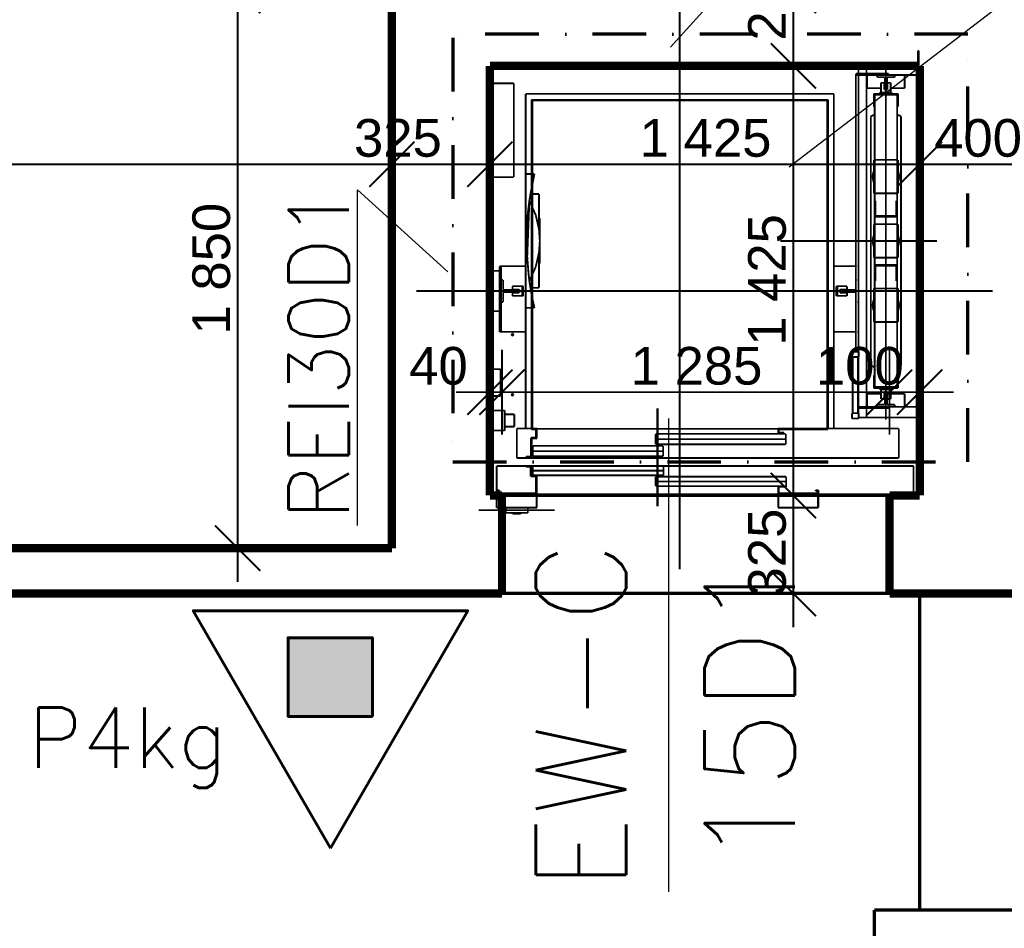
# Model space of a CAD drawing. Extents: x -289843 to 60066, y -44128 to 109843.
# Tile 27 of 61: x -57107 to -53842, y 26387 to 29401. Entities that reach past the tile are written whole.
import ezdxf

# ---------------------------------------------------------------- set-up
doc = ezdxf.new("R2010")
doc.units = 0
doc.header["$MEASUREMENT"] = 0
for name, pattern in [('ACAD_ISO02W100', [7.5, 6, -1.5]), ('ACAD_ISO10W100', [270000, 180000, -45000, 0, -45000]), ('DASHDOT', [355.6, 177.8, -88.9, 0, -88.9]), ('DĚLICÍ', [317.5, 127, -63.5, 0, -63.5, 0, -63.5])]:
    doc.linetypes.add(name, pattern=pattern)
for name, color, linetype in [('3', 7, 'Continuous'), ('6', 7, 'Continuous'), ('7', 7, 'Continuous'), ('8', 7, 'Continuous'), ('KÓTY', 7, 'Continuous'), ('múry', 7, 'Continuous'), ('PRIEVLAKY', 7, 'Continuous')]:
    doc.layers.add(name, color=color, linetype=linetype)
doc.layers.add('odvod PÚ', color=1, linetype='DASHDOT', lineweight=70)
doc.layers.add('PO VECI', color=1, linetype='Continuous', lineweight=60)
doc.styles.add('GENERATED_STYLE_1', font='arial.ttf')
doc.styles.get("Standard").update_dxf_attribs({"font": 'txt', "bigfont": 'BIGFONT.SHX'})
doc.dimstyles.new('Dimstyle_D87F', dxfattribs={"dimtxt": 125, "dimasz": 142.5, "dimexe": 0.18, "dimexo": 0.3, "dimgap": 0.09, "dimtad": 1, "dimdec": 0, "dimzin": 0, "dimdsep": 46, "dimtxsty": 'GENERATED_STYLE_1', "dimblk": 'ARROWHEAD_6', "dimblk1": 'ARROWHEAD_6', "dimblk2": 'ARROWHEAD_6', "dimcen": 0.09, "dimclrd": 124, "dimclre": 124, "dimclrt": 124, "dimadec": 0, "dimazin": 0, "dimtfac": 1, "dimtdec": 4, "dimtmove": 0, "dimatfit": 0, "dimfxl": 0, "dimtolj": 1, "dimtzin": 0, "dimarcsym": 0})
doc.dimstyles.new('Dimstyle_DE32', dxfattribs={"dimtxt": 125, "dimasz": 142.5, "dimexe": 0.18, "dimexo": 0.3, "dimgap": 0.09, "dimtad": 1, "dimdec": 0, "dimzin": 0, "dimdsep": 46, "dimtxsty": 'GENERATED_STYLE_1', "dimblk": 'ARROWHEAD_6', "dimblk1": 'ARROWHEAD_6', "dimblk2": 'ARROWHEAD_6', "dimcen": 0.09, "dimse1": 1, "dimse2": 1, "dimclrd": 124, "dimclre": 124, "dimclrt": 124, "dimadec": 0, "dimazin": 0, "dimtfac": 1, "dimtdec": 4, "dimtmove": 0, "dimatfit": 0, "dimfxl": 0, "dimtolj": 1, "dimtzin": 0, "dimarcsym": 0})

# ---------------------------------------------------------------- blocks, each defined once
blk = doc.blocks.new('*D712')
at = {"layer": 'KÓTY', "color": 124, "linetype": 'Continuous', "transparency": 16777216, "const_width": 6.17}
for points in [[(-55548, 28024.9), (-55548, 28306.1)], [(-55508, 28024.9), (-55508, 28306.1)], [(-55623, 28090.5), (-55473, 28240.5)], [(-55433, 28240.5), (-55583, 28090.5)], [(-55660.5, 28165.5), (-55548, 28165.5)], [(-55548, 28165.5), (-55508, 28165.5)]]:
    blk.add_lwpolyline(points, dxfattribs=at)
at = {"layer": 'KÓTY', "color": 124, "transparency": 16777216, "style": 'GENERATED_STYLE_1', "oblique": 0}
blk.add_text('40', height=125, dxfattribs=at).set_placement((-55815.8, 28190.5))
blk = doc.blocks.new('ARROWHEAD_6')
at = {"color": 0, "linetype": 'Continuous'}
for p, q in [((-0.5, -0.5), (0.5, 0.5)), ((0, 0), (-1, 0))]:
    blk.add_line(p, q, dxfattribs=at)
blk = doc.blocks.new('*D713')
at = {"layer": 'KÓTY', "color": 124, "linetype": 'Continuous', "transparency": 16777216, "const_width": 6.17}
for points in [[(-55508, 28024.9), (-55508, 28306.1)], [(-54223, 28024.9), (-54223, 28306.1)], [(-55623, 28090.5), (-55473, 28240.5)], [(-55433, 28240.5), (-55583, 28090.5)], [(-54298, 28090.5), (-54148, 28240.5)], [(-55508, 28165.5), (-54223, 28165.5)]]:
    blk.add_lwpolyline(points, dxfattribs=at)
at = {"layer": 'KÓTY', "color": 124, "transparency": 16777216, "style": 'GENERATED_STYLE_1', "oblique": 0}
for s, p in [('1\xa0285', (-55081.5, 28190.5)), ('100', (-54467.3, 28190.5))]:
    blk.add_text(s, height=125, dxfattribs=at).set_placement(p)
blk = doc.blocks.new('*D714')
at = {"layer": 'KÓTY', "color": 124, "linetype": 'Continuous', "transparency": 16777216, "const_width": 6.17}
for points in [[(-54223, 28024.9), (-54223, 28306.1)], [(-54123, 28024.9), (-54123, 28306.1)], [(-54298, 28090.5), (-54148, 28240.5)], [(-54048, 28240.5), (-54198, 28090.5)], [(-54223, 28165.5), (-54123, 28165.5)], [(-54123, 28165.5), (-54010.5, 28165.5)]]:
    blk.add_lwpolyline(points, dxfattribs=at)
blk = doc.blocks.new('*D716')
at = {"layer": 'KÓTY', "color": 124, "linetype": 'Continuous', "transparency": 16777216, "const_width": 6.17}
for points in [[(-54617, 27897.8), (-54467, 27747.8)], [(-54542, 27497.8), (-54542, 27822.8)], [(-54617, 27572.8), (-54467, 27422.8)], [(-54542, 27385.3), (-54542, 27497.8)]]:
    blk.add_lwpolyline(points, dxfattribs=at)
at = {"layer": 'KÓTY', "color": 124, "transparency": 16777216, "style": 'GENERATED_STYLE_1', "oblique": 0}
blk.add_text('325', height=125, rotation=90, dxfattribs=at).set_placement((-54567, 27487.7))
blk = doc.blocks.new('*D717')
at = {"layer": 'KÓTY', "color": 124, "linetype": 'Continuous', "transparency": 16777216, "const_width": 6.17}
for points in [[(-54617, 29322.8), (-54467, 29172.8)], [(-54542, 27822.8), (-54542, 29247.8)], [(-54617, 27897.8), (-54467, 27747.8)]]:
    blk.add_lwpolyline(points, dxfattribs=at)
at = {"layer": 'KÓTY', "color": 124, "transparency": 16777216, "style": 'GENERATED_STYLE_1', "oblique": 0}
blk.add_text('1\xa0425', height=125, rotation=90, dxfattribs=at).set_placement((-54567, 28319.2))
blk = doc.blocks.new('*D718')
at = {"layer": 'KÓTY', "color": 124, "linetype": 'Continuous', "transparency": 16777216, "const_width": 6.17}
for points in [[(-54542, 29497.8), (-54542, 29610.3)], [(-54467, 29422.8), (-54617, 29572.8)], [(-54542, 29247.8), (-54542, 29497.8)], [(-54617, 29322.8), (-54467, 29172.8)]]:
    blk.add_lwpolyline(points, dxfattribs=at)
at = {"layer": 'KÓTY', "color": 124, "transparency": 16777216, "style": 'GENERATED_STYLE_1', "oblique": 0}
blk.add_text('250', height=125, rotation=90, dxfattribs=at).set_placement((-54567, 29331.8))
blk = doc.blocks.new('*D725')
at = {"layer": 'KÓTY', "color": 124, "linetype": 'Continuous', "transparency": 16777216, "const_width": 6.17}
for points in [[(-59018, 28996.5), (-59168, 28846.5)], [(-55798, 28996.5), (-55948, 28846.5)], [(-59093, 28921.5), (-55873, 28921.5)]]:
    blk.add_lwpolyline(points, dxfattribs=at)
at = {"layer": 'KÓTY', "color": 124, "transparency": 16777216, "style": 'GENERATED_STYLE_1', "oblique": 0}
for s, p in [('3\xa0220', (-57702.8, 28946.5)), ('325', (-55998.8, 28946.5))]:
    blk.add_text(s, height=125, dxfattribs=at).set_placement(p)
blk = doc.blocks.new('*D726')
at = {"layer": 'KÓTY', "color": 124, "linetype": 'Continuous', "transparency": 16777216, "const_width": 6.17}
for points in [[(-55798, 28996.5), (-55948, 28846.5)], [(-55473, 28996.5), (-55623, 28846.5)], [(-55873, 28921.5), (-55548, 28921.5)]]:
    blk.add_lwpolyline(points, dxfattribs=at)
blk = doc.blocks.new('*D727')
at = {"layer": 'KÓTY', "color": 124, "linetype": 'Continuous', "transparency": 16777216, "const_width": 6.17}
for points in [[(-55473, 28996.5), (-55623, 28846.5)], [(-54048, 28996.5), (-54198, 28846.5)], [(-55548, 28921.5), (-54123, 28921.5)]]:
    blk.add_lwpolyline(points, dxfattribs=at)
at = {"layer": 'KÓTY', "color": 124, "transparency": 16777216, "style": 'GENERATED_STYLE_1', "oblique": 0}
blk.add_text('1\xa0425', height=125, dxfattribs=at).set_placement((-55051.5, 28946.5))
blk = doc.blocks.new('*D728')
at = {"layer": 'KÓTY', "color": 124, "linetype": 'Continuous', "transparency": 16777216, "const_width": 6.17}
for points in [[(-54048, 28996.5), (-54198, 28846.5)], [(-53798, 28846.5), (-53648, 28996.5)], [(-54123, 28921.5), (-53723, 28921.5)], [(-53723, 28921.5), (-53610.5, 28921.5)]]:
    blk.add_lwpolyline(points, dxfattribs=at)
at = {"layer": 'KÓTY', "color": 124, "transparency": 16777216, "style": 'GENERATED_STYLE_1', "oblique": 0}
blk.add_text('400', height=125, dxfattribs=at).set_placement((-54075.2, 28946.5))
blk = doc.blocks.new('*D730')
at = {"layer": 'KÓTY', "color": 124, "linetype": 'Continuous', "transparency": 16777216, "const_width": 6.17}
for points in [[(-56459.7, 29572.8), (-56309.7, 29422.8)], [(-56084.7, 29497.8), (-56525.3, 29497.8)], [(-56384.7, 27647.8), (-56384.7, 29497.8)], [(-56459.7, 27722.8), (-56309.7, 27572.8)], [(-56084.7, 27647.8), (-56525.3, 27647.8)], [(-56384.7, 27535.3), (-56384.7, 27647.8)]]:
    blk.add_lwpolyline(points, dxfattribs=at)
at = {"layer": 'KÓTY', "color": 124, "transparency": 16777216, "style": 'GENERATED_STYLE_1', "oblique": 0}
blk.add_text('1\xa0850', height=125, rotation=90, dxfattribs=at).set_placement((-56409.7, 28356.7))
blk = doc.blocks.new('*D731')
at = {"layer": 'KÓTY', "color": 124, "linetype": 'Continuous', "transparency": 16777216, "const_width": 6.17}
for points in [[(-56384.7, 31047.8), (-56384.7, 31160.3)], [(-56309.7, 30972.8), (-56459.7, 31122.8)], [(-56084.7, 31047.8), (-56525.3, 31047.8)], [(-56384.7, 29497.8), (-56384.7, 31047.8)], [(-56459.7, 29572.8), (-56309.7, 29422.8)], [(-56084.7, 29497.8), (-56525.3, 29497.8)]]:
    blk.add_lwpolyline(points, dxfattribs=at)
at = {"layer": 'KÓTY', "color": 124, "transparency": 16777216, "style": 'GENERATED_STYLE_1', "oblique": 0}
blk.add_text('1\xa0550', height=125, rotation=90, dxfattribs=at).set_placement((-56409.7, 30056.7))
blk = doc.blocks.new('DIM_2213', base_point=(-55508, 28165.5))
at = {"layer": 'KÓTY', "color": 124, "linetype": 'Continuous'}
for p1, p2, picture, middle in [((-55548, 27822.8), (-55508, 27822.8), '*D712', (-55767.6, 28253)), ((-55508, 27822.8), (-54223, 27822.8), '*D713', (-55033.3, 28253)), ((-54223, 27822.8), (-54123, 27822.8), '*D714', (-54419.1, 28253))]:
    dim = blk.add_aligned_dim(p1=p1, p2=p2, distance=342.7, dimstyle='Dimstyle_D87F', dxfattribs=at)
    dim.commit()
    dim.dimension.update_dxf_attribs({"geometry": picture, "text_midpoint": middle})
blk = doc.blocks.new('DIM_2214', base_point=(-54542, 27822.8))
at = {"layer": 'KÓTY', "color": 124, "linetype": 'Continuous'}
for p1, p2, distance, picture, middle in [((-54798, 29247.8), (-54798, 29497.8), -255.9, '*D718', (-54629.5, 29380)), ((-55690.5, 27497.8), (-55690.5, 27822.8), -1148.4, '*D716', (-54629.5, 27535.9))]:
    dim = blk.add_aligned_dim(p1=p1, p2=p2, distance=distance, dimstyle='Dimstyle_DE32', dxfattribs=at)
    dim.commit()
    dim.dimension.update_dxf_attribs({"geometry": picture, "text_midpoint": middle, "text_rotation": 90})
dim = blk.add_linear_dim(base=(-54542, 27822.8), p1=(-55690.5, 27822.8), p2=(-54798, 29247.8), angle=90, dimstyle='Dimstyle_DE32', dxfattribs=at)
dim.commit()
dim.dimension.update_dxf_attribs({"geometry": '*D717', "text_midpoint": (-54629.5, 28367.4), "text_rotation": 90})
blk = doc.blocks.new('DIM_2215', base_point=(-64473, 28921.5))
at = {"layer": 'KÓTY', "color": 124, "linetype": 'Continuous'}
for p1, p2, picture, middle in [((-55548, 28497.8), (-54123, 32972.8), '*D727', (-55003.3, 29009)), ((-59093, 27497.8), (-55873, 28497.8), '*D725', (-57654.5, 29009))]:
    dim = blk.add_linear_dim(base=(-64473, 28921.5), p1=p1, p2=p2, dimstyle='Dimstyle_DE32', dxfattribs=at)
    dim.commit()
    dim.dimension.update_dxf_attribs({"geometry": picture, "text_midpoint": middle})
for p1, p2, distance, picture, middle in [((-54123, 32972.8), (-53723, 32972.8), -4051.3, '*D728', (-54027, 29009)), ((-55873, 28497.8), (-55548, 28497.8), 423.7, '*D726', (-55950.6, 29009))]:
    dim = blk.add_aligned_dim(p1=p1, p2=p2, distance=distance, dimstyle='Dimstyle_DE32', dxfattribs=at)
    dim.commit()
    dim.dimension.update_dxf_attribs({"geometry": picture, "text_midpoint": middle})
blk = doc.blocks.new('DIM_2216', base_point=(-56384.7, 29497.8))
at = {"layer": 'KÓTY', "color": 124, "linetype": 'Continuous'}
dim = blk.add_linear_dim(base=(-56384.7, 29497.8), p1=(-55873, 29497.8), p2=(-54123, 31047.8), angle=90, dimstyle='Dimstyle_D87F', dxfattribs=at)
dim.commit()
dim.dimension.update_dxf_attribs({"geometry": '*D731', "text_midpoint": (-56472.2, 30104.9), "text_rotation": 90})
dim = blk.add_aligned_dim(p1=(-55873, 27647.8), p2=(-55873, 29497.8), distance=511.7, dimstyle='Dimstyle_D87F', dxfattribs=at)
dim.commit()
dim.dimension.update_dxf_attribs({"geometry": '*D730', "text_midpoint": (-56472.2, 28404.9), "text_rotation": 90})

msp = doc.modelspace()

# ---------------------------------------------------------------- hatches: boundary and pattern name
at = {"layer": 'PO VECI', "ltscale": 30}
msp.add_hatch(color=256, dxfattribs=at).paths.add_polyline_path([(-56217.4, 27348.3), (-56217.4, 27087.3), (-55938, 27087.3), (-55938, 27348.3)])

# ---------------------------------------------------------------- linework, layer by layer
at = {"layer": '3', "color": 7, "linetype": 'ACAD_ISO02W100', "const_width": 6}
for points in [[(-54275.1, 28936.1), (-54272.4, 28936.1)], [(-54275.1, 28825), (-54275.1, 28936.1)], [(-54272.4, 28936.1), (-54197.8, 28936.1)], [(-54272.4, 28825), (-54272.4, 28936.1)], [(-54272.4, 28936.1), (-54272.4, 28825)], [(-54197.8, 28936.1), (-54195.1, 28936.1)], [(-54197.8, 28825), (-54197.8, 28936.1)], [(-54197.8, 28936.1), (-54197.8, 28825)], [(-54195.1, 28936.1), (-54195.1, 28825)], [(-54279.5, 28880.6), (-54276.1, 28897.6)], [(-54276.1, 28897.6), (-54275.1, 28899.2)], [(-54195.1, 28899.2), (-54194, 28897.6)], [(-54194, 28897.6), (-54190.6, 28880.6)], [(-54276.1, 28863.6), (-54279.5, 28880.6)], [(-54275.1, 28862), (-54276.1, 28863.6)], [(-54194, 28863.6), (-54195.1, 28862)], [(-54190.6, 28880.6), (-54194, 28863.6)], [(-54272.4, 28825), (-54275.1, 28825)], [(-54197.8, 28825), (-54272.4, 28825)], [(-54195.1, 28825), (-54197.8, 28825)], [(-54275.1, 28722.8), (-54272.4, 28722.8)], [(-54275.1, 28611.7), (-54275.1, 28722.8)], [(-54272.4, 28722.8), (-54197.8, 28722.8)], [(-54272.4, 28611.7), (-54272.4, 28722.8)], [(-54272.4, 28722.8), (-54272.4, 28611.7)], [(-54197.8, 28722.8), (-54195.1, 28722.8)], [(-54197.8, 28611.7), (-54197.8, 28722.8)], [(-54197.8, 28722.8), (-54197.8, 28611.7)], [(-54195.1, 28722.8), (-54195.1, 28611.7)], [(-54279.5, 28667.2), (-54276.1, 28684.2)], [(-54276.1, 28650.2), (-54279.5, 28667.2)], [(-54276.1, 28684.2), (-54275.1, 28685.8)], [(-54195.1, 28685.8), (-54194, 28684.2)], [(-54194, 28684.2), (-54190.6, 28667.2)], [(-54190.6, 28667.2), (-54194, 28650.2)], [(-54275.1, 28648.6), (-54276.1, 28650.2)], [(-54194, 28650.2), (-54195.1, 28648.6)], [(-54272.4, 28611.7), (-54275.1, 28611.7)], [(-54197.8, 28611.7), (-54272.4, 28611.7)], [(-54195.1, 28611.7), (-54197.8, 28611.7)], [(-54275.1, 28509.5), (-54272.4, 28509.5)], [(-54275.1, 28398.3), (-54275.1, 28509.5)], [(-54272.4, 28509.5), (-54197.8, 28509.5)], [(-54272.4, 28398.3), (-54272.4, 28509.5)], [(-54272.4, 28509.5), (-54272.4, 28398.3)], [(-54197.8, 28509.5), (-54195.1, 28509.5)], [(-54197.8, 28398.3), (-54197.8, 28509.5)], [(-54197.8, 28509.5), (-54197.8, 28398.3)], [(-54195.1, 28509.5), (-54195.1, 28398.3)], [(-54279.5, 28453.9), (-54276.1, 28470.9)], [(-54276.1, 28470.9), (-54275.1, 28472.5)], [(-54195.1, 28472.5), (-54194, 28470.9)], [(-54194, 28470.9), (-54190.6, 28453.9)], [(-54276.1, 28436.9), (-54279.5, 28453.9)], [(-54275.1, 28435.3), (-54276.1, 28436.9)], [(-54194, 28436.9), (-54195.1, 28435.3)], [(-54190.6, 28453.9), (-54194, 28436.9)], [(-54272.4, 28398.3), (-54275.1, 28398.3)], [(-54197.8, 28398.3), (-54272.4, 28398.3)], [(-54195.1, 28398.3), (-54197.8, 28398.3)]]:
    msp.add_lwpolyline(points, dxfattribs=at)
at = {"layer": '6', "color": 7, "linetype": 'Continuous', "const_width": 6}
for points in [[(-54128.4, 29195.7), (-54128.4, 29297.9)], [(-54128.4, 29297.9), (-54125.8, 29297.9)], [(-54125.8, 29297.9), (-54125.8, 29195.7)], [(-54325.8, 29221.9), (-54325.8, 29253)], [(-54325.8, 29253), (-54299.1, 29253)], [(-54299.1, 29221.9), (-54299.1, 29253)], [(-54299.1, 29253), (-54132, 29253)], [(-54299.1, 29253), (-54299.1, 29221.9)], [(-54132, 29253), (-54132, 29217.4)], [(-55548, 29234.3), (-55545.3, 29234.3)], [(-55548, 29189.9), (-55548, 29234.3)], [(-55548, 29234.3), (-55545.3, 29234.3)], [(-55545.3, 29234.3), (-55545.3, 29189.9)], [(-54334.6, 29217.4), (-54334.6, 29221.9)], [(-54334.6, 29221.9), (-54226.2, 29221.9)], [(-54334.6, 28300.1), (-54334.6, 29217.4)], [(-54334.6, 29217.4), (-54330.2, 29217.4)], [(-54226.2, 29217.4), (-54334.6, 29217.4)], [(-54325.8, 28300.1), (-54325.8, 29217.4)], [(-54299.1, 29217.4), (-54299.1, 28117)], [(-54297.3, 29173.9), (-54297.3, 29217.4)], [(-54264, 29210.3), (-54264, 29217.4)], [(-54264, 29217.4), (-54206.2, 29217.4)], [(-54226.2, 29221.9), (-54226.2, 29217.4)], [(-54132, 29217.4), (-54226.2, 29217.4)], [(-54206.2, 29217.4), (-54206.2, 29210.3)], [(-54172.9, 29217.4), (-54172.9, 29173.9)], [(-54132, 29190.8), (-54132, 29244.1)], [(-54132, 29244.1), (-54128.4, 29244.1)], [(-54128.4, 29244.1), (-54128.4, 29190.8)], [(-55548, 29189.9), (-55468.9, 29189.9)], [(-55548, 28878.8), (-55548, 29189.9)], [(-55548, 29189.9), (-55468.9, 29189.9)], [(-55468.9, 29189.9), (-55468.9, 28878.8)], [(-55468.9, 29189.9), (-55468.9, 28878.8)], [(-54238.6, 29210.3), (-54264, 29210.3)], [(-54251.1, 29191.7), (-54240.4, 29191.7)], [(-54251.1, 29159.7), (-54251.1, 29191.7)], [(-54240.4, 29191.7), (-54240.4, 29168.6)], [(-54238.6, 29169.4), (-54238.6, 29210.3)], [(-54231.5, 29210.3), (-54231.5, 29169.4)], [(-54206.2, 29210.3), (-54231.5, 29210.3)], [(-54229.8, 29191.7), (-54219.1, 29191.7)], [(-54229.8, 29168.6), (-54229.8, 29191.7)], [(-54219.1, 29191.7), (-54219.1, 29159.7)], [(-54128.4, 29190.8), (-54132, 29190.8)], [(-54125.8, 29195.7), (-54128.4, 29195.7)], [(-54125.8, 29195.7), (-54125.8, 28138.8)], [(-55429.7, 29155), (-54407.5, 29155)], [(-55429.7, 28889.4), (-55429.7, 29155)], [(-54407.5, 29155), (-54407.5, 28045)], [(-54251.1, 29173.9), (-54297.3, 29173.9)], [(-54275.1, 29112.6), (-54275.1, 29155.2)], [(-54275.1, 29155.2), (-54195.1, 29155.2)], [(-54272.4, 29152.6), (-54272.4, 29112.6)], [(-54197.8, 29152.6), (-54272.4, 29152.6)], [(-54254.6, 29160.1), (-54251.1, 29160.1)], [(-54254.6, 29155.2), (-54254.6, 29160.1)], [(-54254.6, 29151.7), (-54254.6, 29152.6)], [(-54219.1, 29159.7), (-54251.1, 29159.7)], [(-54219.1, 29156.6), (-54251.1, 29156.6)], [(-54251.1, 29156.6), (-54251.1, 29155.2)], [(-54251.1, 29156.1), (-54251.1, 29156.6)], [(-54249.9, 29156.1), (-54251.1, 29156.1)], [(-54251.1, 29152.6), (-54251.1, 29151.7)], [(-54246.4, 29156.1), (-54249.9, 29156.1)], [(-54241.2, 29156.1), (-54246.4, 29156.1)], [(-54235.1, 29156.1), (-54241.2, 29156.1)], [(-54238.6, 29173.9), (-54240.4, 29173.9)], [(-54240.4, 29168.6), (-54229.8, 29168.6)], [(-54231.5, 29169.4), (-54238.6, 29169.4)], [(-54229, 29156.1), (-54235.1, 29156.1)], [(-54229.8, 29173.9), (-54231.5, 29173.9)], [(-54223.8, 29156.1), (-54229, 29156.1)], [(-54220.3, 29156.1), (-54223.8, 29156.1)], [(-54219.1, 29156.1), (-54220.3, 29156.1)], [(-54172.9, 29173.9), (-54219.1, 29173.9)], [(-54219.1, 29160.1), (-54215.5, 29160.1)], [(-54219.1, 29155.2), (-54219.1, 29156.6)], [(-54219.1, 29156.6), (-54219.1, 29156.1)], [(-54219.1, 29151.7), (-54219.1, 29152.6)], [(-54215.5, 29160.1), (-54215.5, 29155.2)], [(-54215.5, 29152.6), (-54215.5, 29151.7)], [(-54197.8, 29112.6), (-54197.8, 29152.6)], [(-54195.1, 29155.2), (-54195.1, 29112.6)], [(-55410.2, 29135.5), (-54427.1, 29135.5)], [(-55410.2, 28042.3), (-55410.2, 29135.5)], [(-54429.8, 29132.8), (-55407.5, 29132.8)], [(-55407.5, 29132.8), (-55407.5, 28045)], [(-54429.8, 28042.3), (-54429.8, 29132.8)], [(-54427.1, 29135.5), (-54427.1, 28042.3)], [(-54272.4, 29151.7), (-54197.8, 29151.7)], [(-54272.4, 28800.6), (-54272.4, 29151.7)], [(-54197.8, 29151.7), (-54197.8, 28800.6)], [(-54272.4, 29112.6), (-54275.1, 29112.6)], [(-54195.1, 29112.6), (-54197.8, 29112.6)], [(-54285.3, 29080.6), (-54272.4, 29086.2)], [(-54285.3, 28253.9), (-54285.3, 29080.6)], [(-54197.8, 29086.2), (-54184.9, 29080.6)], [(-54184.9, 29080.6), (-54184.9, 28253.9)], [(-55468.9, 28878.8), (-55548, 28878.8)], [(-55548, 28834.3), (-55548, 28878.8)], [(-55468.9, 28878.8), (-55548, 28878.8)], [(-55548, 28834.3), (-55548, 28878.8)], [(-55545.3, 28878.8), (-55545.3, 28834.3)], [(-55429.7, 28445), (-55429.7, 28889.4)], [(-55429.7, 28889.4), (-55410.2, 28889.4)], [(-55407.5, 28889.4), (-55400.4, 28889.4)], [(-55400.4, 28889.4), (-55407.5, 28853.9)], [(-55545.3, 28834.3), (-55548, 28834.3)], [(-55545.3, 28834.3), (-55548, 28834.3)], [(-55412, 28831.7), (-55417.3, 28800.6)], [(-55410.2, 28840.6), (-55412, 28831.7)], [(-55407.1, 28856.1), (-55407.1, 28822.8)], [(-55424.4, 28615.7), (-55417.3, 28800.6)], [(-55417.3, 28800.6), (-55422.6, 28757)], [(-55417.3, 28800.6), (-55410.2, 28784.6)], [(-55413.5, 28822.8), (-55410.2, 28822.8)], [(-55410.2, 28822.8), (-55413.5, 28822.8)], [(-55407.5, 28822.8), (-55385.3, 28822.8)], [(-55407.1, 28822.8), (-55407.5, 28822.8)], [(-55385.3, 28822.8), (-55385.3, 28706.3)], [(-54272.4, 28747.2), (-54272.4, 28800.6)], [(-54272.4, 28800.6), (-54269.8, 28800.6)], [(-54269.8, 28800.6), (-54269.8, 28749.9)], [(-54200.4, 28749.9), (-54200.4, 28800.6)], [(-54200.4, 28800.6), (-54197.8, 28800.6)], [(-54197.8, 28800.6), (-54197.8, 28747.2)], [(-55407.5, 28778.6), (-55396, 28752.6)], [(-55422.6, 28757), (-55426.2, 28689.4)], [(-55396, 28752.6), (-55385.3, 28706.3)], [(-55385.3, 28742.8), (-55383.1, 28742.8)], [(-55385.3, 28733.9), (-55383.1, 28733.9)], [(-55383.1, 28742.8), (-55383.1, 28733.9)], [(-55383.1, 28733.9), (-55383.1, 28673.7)], [(-54272.4, 28587.2), (-54272.4, 28747.2)], [(-54197.8, 28747.2), (-54272.4, 28747.2)], [(-54269.8, 28749.9), (-54200.4, 28749.9)], [(-54197.8, 28747.2), (-54197.8, 28587.2)], [(-55385.3, 28706.3), (-55382.6, 28667.2)], [(-55426.2, 28689.4), (-55427.1, 28667.2)], [(-55427.1, 28667.2), (-55424.4, 28615.7)], [(-55382.6, 28667.2), (-55385.3, 28628.1)], [(-55383.1, 28660.7), (-55383.1, 28600.6)], [(-55424.4, 28615.7), (-55420, 28558.8)], [(-55420, 28558.8), (-55424.4, 28615.7)], [(-55385.3, 28628.1), (-55396, 28581.9)], [(-55385.3, 28628.1), (-55385.3, 28511.7)], [(-55383.1, 28600.6), (-55385.3, 28600.6)], [(-55383.1, 28600.6), (-55383.1, 28591.7)], [(-55548, 28567.7), (-55516, 28567.7)], [(-55548, 28434.3), (-55548, 28567.7)], [(-55516, 28583.2), (-55511.5, 28583.2)], [(-55516, 28567.7), (-55516, 28583.2)], [(-55516, 28567.7), (-55511.5, 28567.7)], [(-55516, 28434.3), (-55516, 28567.7)], [(-55516, 28567.7), (-55516, 28434.3)], [(-55511.5, 28583.2), (-55429.7, 28583.2)], [(-55511.5, 28537.5), (-55511.5, 28583.2)], [(-55511.5, 28583.2), (-55511.5, 28567.7)], [(-55511.5, 28567.7), (-55511.5, 28434.3)], [(-55396, 28581.9), (-55407.5, 28555.9)], [(-55383.1, 28591.7), (-55385.3, 28591.7)], [(-54407.5, 28583.2), (-54334.6, 28583.2)], [(-54330.2, 28583.2), (-54325.8, 28583.2)], [(-54325.8, 28583.2), (-54325.8, 28537.5)], [(-54272.4, 28587.2), (-54197.8, 28587.2)], [(-54272.4, 28533.9), (-54272.4, 28587.2)], [(-54200.4, 28584.6), (-54269.8, 28584.6)], [(-54269.8, 28584.6), (-54269.8, 28533.9)], [(-54200.4, 28533.9), (-54200.4, 28584.6)], [(-54197.8, 28587.2), (-54197.8, 28533.9)], [(-55511.5, 28464.6), (-55511.5, 28537.5)], [(-55511.5, 28537.5), (-55504.4, 28537.5)], [(-55504.4, 28537.5), (-55504.4, 28505)], [(-55420, 28558.8), (-55417.3, 28533.9)], [(-55417.3, 28533.9), (-55420, 28558.8)], [(-55410.2, 28549.9), (-55417.3, 28533.9)], [(-55417.3, 28533.9), (-55410.2, 28489.5)], [(-54330.2, 28537.5), (-54325.8, 28537.5)], [(-54325.8, 28537.5), (-54325.8, 28464.6)], [(-54272.4, 28182.8), (-54272.4, 28533.9)], [(-54269.8, 28533.9), (-54272.4, 28533.9)], [(-54197.8, 28533.9), (-54200.4, 28533.9)], [(-54197.8, 28533.9), (-54197.8, 28182.8)], [(-55504.4, 28505), (-55451.1, 28505)], [(-55473.3, 28506.3), (-55473.3, 28517)], [(-55473.3, 28517), (-55441.3, 28517)], [(-55450.2, 28506.3), (-55473.3, 28506.3)], [(-55451.1, 28505), (-55451.1, 28497)], [(-55450.2, 28495.7), (-55450.2, 28506.3)], [(-55441.3, 28517), (-55441.3, 28485)], [(-55441.3, 28517), (-55437.7, 28517)], [(-55437.7, 28517), (-55437.7, 28515.8)], [(-55437.7, 28515.8), (-55437.7, 28512.3)], [(-55437.7, 28512.3), (-55437.7, 28507.1)], [(-55437.7, 28507.1), (-55437.7, 28501)], [(-55437.7, 28501), (-55437.7, 28494.9)], [(-55410.2, 28511.7), (-55413.7, 28511.7)], [(-55413.7, 28511.7), (-55410.2, 28511.7)], [(-55385.3, 28511.7), (-55407.5, 28511.7)], [(-55407.5, 28511.7), (-55407.1, 28511.7)], [(-55407.1, 28511.7), (-55407.1, 28475.3)], [(-54399.5, 28515.8), (-54399.5, 28517)], [(-54399.5, 28517), (-54396, 28517)], [(-54399.5, 28512.3), (-54399.5, 28515.8)], [(-54399.5, 28507.1), (-54399.5, 28512.3)], [(-54399.5, 28501), (-54399.5, 28507.1)], [(-54399.5, 28494.9), (-54399.5, 28501)], [(-54396, 28517), (-54364, 28517)], [(-54396, 28485), (-54396, 28517)], [(-54364, 28506.3), (-54387.1, 28506.3)], [(-54387.1, 28506.3), (-54387.1, 28495.7)], [(-54386.2, 28497), (-54386.2, 28505)], [(-54386.2, 28505), (-54334.6, 28505)], [(-54364, 28517), (-54364, 28506.3)], [(-55451.1, 28497), (-55504.4, 28497)], [(-55504.4, 28497), (-55504.4, 28464.6)], [(-55473.3, 28485), (-55473.3, 28495.7)], [(-55473.3, 28495.7), (-55450.2, 28495.7)], [(-55441.3, 28485), (-55473.3, 28485)], [(-55437.7, 28485), (-55441.3, 28485)], [(-55437.7, 28494.9), (-55437.7, 28489.7)], [(-55437.7, 28489.7), (-55437.7, 28486.2)], [(-55437.7, 28486.2), (-55437.7, 28485)], [(-55407.5, 28477.3), (-55400.4, 28445)], [(-54399.5, 28489.7), (-54399.5, 28494.9)], [(-54399.5, 28486.2), (-54399.5, 28489.7)], [(-54399.5, 28485), (-54399.5, 28486.2)], [(-54396, 28485), (-54399.5, 28485)], [(-54364, 28485), (-54396, 28485)], [(-54387.1, 28495.7), (-54364, 28495.7)], [(-54334.6, 28497), (-54386.2, 28497)], [(-54364, 28495.7), (-54364, 28485)], [(-55516, 28434.3), (-55548, 28434.3)], [(-55511.5, 28434.3), (-55516, 28434.3)], [(-55516, 28365.5), (-55516, 28434.3)], [(-55504.4, 28464.6), (-55511.5, 28464.6)], [(-55511.5, 28365.5), (-55511.5, 28464.6)], [(-55511.5, 28434.3), (-55511.5, 28365.5)], [(-55429.7, 28045), (-55429.7, 28445)], [(-55410.2, 28445), (-55429.7, 28445)], [(-55400.4, 28445), (-55407.5, 28445)], [(-54325.8, 28464.6), (-54330.2, 28464.6)], [(-54325.8, 28464.6), (-54325.8, 28365.5)], [(-55511.5, 28365.5), (-55516, 28365.5)], [(-55429.7, 28365.5), (-55511.5, 28365.5)], [(-55476.9, 28356.1), (-55476.6, 28357.5)], [(-55476.6, 28354.8), (-55476.9, 28356.1)], [(-55476.6, 28357.5), (-55475.8, 28358.6)], [(-55475.8, 28353.6), (-55476.6, 28354.8)], [(-55475.8, 28358.6), (-55474.7, 28359.4)], [(-55474.7, 28352.8), (-55475.8, 28353.6)], [(-55474.7, 28359.4), (-55473.3, 28359.7)], [(-55473.3, 28352.6), (-55474.7, 28352.8)], [(-55473.3, 28359.7), (-55471.9, 28359.4)], [(-55471.9, 28352.8), (-55473.3, 28352.6)], [(-55471.9, 28359.4), (-55470.8, 28358.6)], [(-55470.8, 28353.6), (-55471.9, 28352.8)], [(-55470.8, 28358.6), (-55470, 28357.5)], [(-55470, 28354.8), (-55470.8, 28353.6)], [(-55470, 28357.5), (-55469.7, 28356.1)], [(-55469.7, 28356.1), (-55470, 28354.8)], [(-54334.6, 28365.5), (-54407.5, 28365.5)], [(-54325.8, 28365.5), (-54330.2, 28365.5)], [(-54347.5, 28282.3), (-54347.5, 28300.1)], [(-54347.5, 28300.1), (-54325.3, 28300.1)], [(-54347.5, 28282.3), (-54347.5, 28300.1)], [(-54347.5, 28300.1), (-54325.3, 28300.1)], [(-54325.3, 28282.3), (-54347.5, 28282.3)], [(-54325.3, 28282.3), (-54347.5, 28282.3)], [(-54345.3, 28095.7), (-54345.3, 28282.3)], [(-54345.3, 28282.3), (-54327.5, 28282.3)], [(-54345.3, 28095.7), (-54345.3, 28282.3)], [(-54345.3, 28282.3), (-54327.5, 28282.3)], [(-54327.5, 28282.3), (-54327.5, 28095.7)], [(-54327.5, 28282.3), (-54327.5, 28095.7)], [(-54325.8, 28117), (-54325.8, 28282.3)], [(-54325.3, 28300.1), (-54325.3, 28282.3)], [(-54325.3, 28300.1), (-54325.3, 28282.3)], [(-55548, 28241.9), (-55512.4, 28241.9)], [(-55548, 28153), (-55548, 28241.9)], [(-55548, 28241.9), (-55512.4, 28241.9)], [(-55548, 28153), (-55548, 28241.9)], [(-55512.4, 28241.9), (-55512.4, 28153)], [(-55512.4, 28241.9), (-55512.4, 28153)], [(-54272.4, 28248.3), (-54285.3, 28253.9)], [(-54184.9, 28253.9), (-54197.8, 28248.3)], [(-54275.1, 28221.9), (-54272.4, 28221.9)], [(-54275.1, 28179.2), (-54275.1, 28221.9)], [(-54272.4, 28221.9), (-54272.4, 28181.9)], [(-54197.8, 28221.9), (-54195.1, 28221.9)], [(-54197.8, 28181.9), (-54197.8, 28221.9)], [(-54195.1, 28221.9), (-54195.1, 28179.2)], [(-54195.1, 28179.2), (-54275.1, 28179.2)], [(-54197.8, 28182.8), (-54272.4, 28182.8)], [(-54272.4, 28181.9), (-54197.8, 28181.9)], [(-54254.6, 28181.9), (-54254.6, 28182.8)], [(-54254.6, 28174.3), (-54254.6, 28179.2)], [(-54251.1, 28174.3), (-54254.6, 28174.3)], [(-54251.1, 28182.8), (-54251.1, 28181.9)], [(-54251.1, 28179.2), (-54251.1, 28177.9)], [(-54251.1, 28177.9), (-54251.1, 28178.3)], [(-54251.1, 28178.3), (-54249.9, 28178.3)], [(-54251.1, 28177.9), (-54219.1, 28177.9)], [(-54251.1, 28174.8), (-54219.1, 28174.8)], [(-54251.1, 28142.8), (-54251.1, 28174.8)], [(-54249.9, 28178.3), (-54246.4, 28178.3)], [(-54246.4, 28178.3), (-54241.2, 28178.3)], [(-54241.2, 28178.3), (-54235.1, 28178.3)], [(-54235.1, 28178.3), (-54229, 28178.3)], [(-54229, 28178.3), (-54223.8, 28178.3)], [(-54223.8, 28178.3), (-54220.3, 28178.3)], [(-54220.3, 28178.3), (-54219.1, 28178.3)], [(-54219.1, 28181.9), (-54219.1, 28182.8)], [(-54219.1, 28177.9), (-54219.1, 28179.2)], [(-54219.1, 28178.3), (-54219.1, 28177.9)], [(-54219.1, 28174.8), (-54219.1, 28142.8)], [(-54215.5, 28174.3), (-54219.1, 28174.3)], [(-54215.5, 28182.8), (-54215.5, 28181.9)], [(-54215.5, 28179.2), (-54215.5, 28174.3)], [(-55548, 28105), (-55548, 28153)], [(-55512.4, 28153), (-55548, 28153)], [(-55512.4, 28153), (-55548, 28153)], [(-55476.9, 28157), (-55476.6, 28158.4)], [(-55476.6, 28155.6), (-55476.9, 28157)], [(-55476.6, 28158.4), (-55475.8, 28159.5)], [(-55475.8, 28154.5), (-55476.6, 28155.6)], [(-55475.8, 28159.5), (-55474.7, 28160.3)], [(-55474.7, 28153.7), (-55475.8, 28154.5)], [(-55474.7, 28160.3), (-55473.3, 28160.6)], [(-55473.3, 28153.5), (-55474.7, 28153.7)], [(-55473.3, 28160.6), (-55471.9, 28160.3)], [(-55471.9, 28153.7), (-55473.3, 28153.5)], [(-55471.9, 28160.3), (-55470.8, 28159.5)], [(-55470.8, 28154.5), (-55471.9, 28153.7)], [(-55470.8, 28159.5), (-55470, 28158.4)], [(-55470, 28155.6), (-55470.8, 28154.5)], [(-55470, 28158.4), (-55469.7, 28157)], [(-55469.7, 28157), (-55470, 28155.6)], [(-54297.3, 28117), (-54297.3, 28160.6)], [(-54297.3, 28160.6), (-54251.1, 28160.6)], [(-54240.4, 28142.8), (-54251.1, 28142.8)], [(-54229.8, 28165.9), (-54240.4, 28165.9)], [(-54240.4, 28165.9), (-54240.4, 28142.8)], [(-54240.4, 28160.6), (-54238.6, 28160.6)], [(-54238.6, 28124.1), (-54238.6, 28165)], [(-54238.6, 28165), (-54231.5, 28165)], [(-54231.5, 28165), (-54231.5, 28124.1)], [(-54231.5, 28160.6), (-54229.8, 28160.6)], [(-54229.8, 28142.8), (-54229.8, 28165.9)], [(-54219.1, 28142.8), (-54229.8, 28142.8)], [(-54219.1, 28160.6), (-54172.9, 28160.6)], [(-54172.9, 28160.6), (-54172.9, 28117)], [(-54327.5, 28117), (-54226.2, 28117)], [(-54226.2, 28112.6), (-54327.5, 28112.6)], [(-54325.8, 28095.7), (-54325.8, 28112.6)], [(-54299.1, 28081.5), (-54299.1, 28112.6)], [(-54299.1, 28112.6), (-54299.1, 28081.5)], [(-54264, 28117), (-54264, 28124.1)], [(-54264, 28124.1), (-54238.6, 28124.1)], [(-54206.2, 28117), (-54264, 28117)], [(-54231.5, 28124.1), (-54206.2, 28124.1)], [(-54226.2, 28117), (-54226.2, 28112.6)], [(-54226.2, 28117), (-54132, 28117)], [(-54206.2, 28124.1), (-54206.2, 28117)], [(-54132, 28085.9), (-54132, 28139.2)], [(-54132, 28139.2), (-54128.4, 28139.2)], [(-54132, 28117), (-54132, 28081.5)], [(-54128.4, 28139.2), (-54128.4, 28085.9)], [(-54128.4, 28036.6), (-54128.4, 28138.8)], [(-54128.4, 28138.8), (-54125.8, 28138.8)], [(-54125.8, 28138.8), (-54125.8, 28036.6)], [(-55548, 28105), (-55499.1, 28105)], [(-55548, 28038.3), (-55548, 28105)], [(-55548, 28105), (-55499.1, 28105)], [(-55548, 28038.3), (-55548, 28105)], [(-55499.1, 28105), (-55499.1, 28038.3)], [(-55499.1, 28105), (-55499.1, 28038.3)], [(-55499.1, 28092.1), (-55467.1, 28092.1)], [(-55499.1, 28092.1), (-55467.1, 28092.1)], [(-55467.1, 28092.1), (-55467.1, 28090.6)], [(-55467.1, 28092.1), (-55467.1, 28090.6)], [(-55467.1, 28090.6), (-55467.1, 28086.1)], [(-55467.1, 28090.6), (-55467.1, 28086.1)], [(-55467.1, 28086.1), (-55467.1, 28079.5)], [(-55467.1, 28086.1), (-55467.1, 28079.5)], [(-55467.1, 28079.5), (-55467.1, 28071.7)], [(-55467.1, 28079.5), (-55467.1, 28071.7)], [(-54347.5, 28077.9), (-54347.5, 28095.7)], [(-54347.5, 28095.7), (-54325.3, 28095.7)], [(-54347.5, 28077.9), (-54347.5, 28095.7)], [(-54347.5, 28095.7), (-54325.3, 28095.7)], [(-54325.3, 28077.9), (-54347.5, 28077.9)], [(-54325.3, 28077.9), (-54347.5, 28077.9)], [(-54327.5, 28095.7), (-54345.3, 28095.7)], [(-54327.5, 28095.7), (-54345.3, 28095.7)], [(-54325.3, 28095.7), (-54325.3, 28077.9)], [(-54325.3, 28095.7), (-54325.3, 28077.9)], [(-54299.1, 28081.5), (-54325.3, 28081.5)], [(-54132, 28081.5), (-54299.1, 28081.5)], [(-54128.4, 28085.9), (-54132, 28085.9)], [(-55467.1, 28051.2), (-55499.1, 28051.2)], [(-55467.1, 28051.2), (-55499.1, 28051.2)], [(-55467.1, 28071.7), (-55467.1, 28063.9)], [(-55467.1, 28071.7), (-55467.1, 28063.9)], [(-55467.1, 28063.9), (-55467.1, 28057.2)], [(-55467.1, 28063.9), (-55467.1, 28057.2)], [(-55467.1, 28057.2), (-55467.1, 28052.8)], [(-55467.1, 28057.2), (-55467.1, 28052.8)], [(-55467.1, 28052.8), (-55467.1, 28051.2)], [(-55467.1, 28052.8), (-55467.1, 28051.2)], [(-55459.1, 27947.2), (-55459.1, 28045)], [(-55459.1, 28045), (-55410.2, 28045)], [(-55410.2, 28045), (-55429.7, 28045)], [(-55395.1, 28042.3), (-55410.2, 28042.3)], [(-55407.5, 28045), (-55392.4, 28045)], [(-55395.1, 28014.8), (-55395.1, 28042.3)], [(-55392.4, 28045), (-55392.4, 28012.1)], [(-54592.4, 28043.7), (-55392.4, 28043.7)], [(-54592.4, 28029), (-54592.4, 28045)], [(-54592.4, 28045), (-54429.8, 28045)], [(-54589.8, 28042.3), (-54589.8, 28031.7)], [(-54429.8, 28042.3), (-54589.8, 28042.3)], [(-54429.8, 28045), (-54429.8, 28042.3)], [(-54427.1, 28042.3), (-54429.8, 28042.3)], [(-54407.5, 28045), (-54427.1, 28045)], [(-54427.1, 28045), (-54192.4, 28045)], [(-54192.4, 28045), (-54192.4, 27947.2)], [(-55499.1, 28038.3), (-55548, 28038.3)], [(-55499.1, 28038.3), (-55548, 28038.3)], [(-55412, 27951.7), (-55412, 28014.8)], [(-55412, 28014.8), (-55395.1, 28014.8)], [(-55409.3, 28012.1), (-55409.3, 27949)], [(-55392.4, 28012.1), (-55409.3, 28012.1)], [(-54999, 27992.6), (-54999, 28027.2)], [(-54999, 28027.2), (-54567.1, 28027.2)], [(-54573.3, 28029), (-54592.4, 28029)], [(-54589.8, 28031.7), (-54573.3, 28031.7)], [(-54573.3, 28031.7), (-54573.3, 28029)], [(-54567.1, 28027.2), (-54567.1, 27992.6)], [(-54125.8, 28036.6), (-54128.4, 28036.6)], [(-55405.7, 27952.6), (-55405.7, 27987.2)], [(-55405.7, 27987.2), (-54973.8, 27987.2)], [(-54567.1, 27992.6), (-54999, 27992.6)], [(-54973.8, 27987.2), (-54973.8, 27952.6)], [(-54192.4, 27947.2), (-55459.1, 27947.2)], [(-55428.4, 27949), (-55428.4, 27951.7)], [(-55428.4, 27951.7), (-55412, 27951.7)], [(-55409.3, 27949), (-55428.4, 27949)], [(-54973.8, 27952.6), (-55405.7, 27952.6)], [(-55525.7, 27840.6), (-55525.7, 27920.6)], [(-55525.7, 27920.6), (-55428, 27920.6)], [(-55428, 27917.9), (-55428, 27920.6)], [(-55428, 27920.6), (-55410.2, 27920.6)], [(-55412.9, 27917.9), (-55428, 27917.9)], [(-55412.9, 27885.9), (-55412.9, 27917.9)], [(-55410.2, 27920.6), (-55405.7, 27920.6)], [(-55410.2, 27920.6), (-55410.2, 27888.6)], [(-55405.7, 27889.5), (-55405.7, 27920.6)], [(-55405.7, 27920.6), (-54972.5, 27920.6)], [(-54972.5, 27920.6), (-54143.5, 27920.6)], [(-54972.5, 27920.6), (-54972.5, 27889.5)], [(-54143.5, 27920.6), (-54143.5, 27827.2)], [(-55395.1, 27885.9), (-55412.9, 27885.9)], [(-55410.2, 27888.6), (-55392.4, 27888.6)], [(-54972.5, 27889.5), (-55405.7, 27889.5)], [(-55395.1, 27829.9), (-55395.1, 27885.9)], [(-55392.4, 27888.6), (-55392.4, 27827.2)], [(-54999, 27853.9), (-54999, 27885)], [(-54999, 27885), (-54565.8, 27885)], [(-54565.8, 27885), (-54565.8, 27853.9)], [(-54565.8, 27853.9), (-54999, 27853.9)], [(-54592.4, 27853.9), (-54565.8, 27853.9)], [(-54592.4, 27827.2), (-54592.4, 27853.9)], [(-54565.8, 27851.2), (-54589.8, 27851.2)], [(-54589.8, 27851.2), (-54589.8, 27829.9)], [(-54565.8, 27853.9), (-54565.8, 27851.2)], [(-55525.7, 27822.8), (-55548, 27822.8)], [(-55548, 27822.8), (-55525.7, 27822.8)], [(-55525.7, 27840.6), (-55516.9, 27840.6)], [(-55525.7, 27827.2), (-55525.7, 27840.6)], [(-55392.4, 27827.2), (-55525.7, 27827.2)], [(-55525.7, 27782.3), (-55525.7, 27827.2)], [(-55525.7, 27827.2), (-55524.9, 27827.2)], [(-55524.9, 27827.2), (-55524.9, 27783.2)], [(-55393.3, 27822.8), (-55524.9, 27822.8)], [(-55524.9, 27822.8), (-55393.3, 27822.8)], [(-55516.9, 27837.9), (-55523.1, 27837.9)], [(-55523.1, 27837.9), (-55523.1, 27829.9)], [(-55523.1, 27829.9), (-55395.1, 27829.9)], [(-55516.9, 27840.6), (-55516.9, 27837.9)], [(-55393.3, 27783.2), (-55393.3, 27827.2)], [(-55393.3, 27827.2), (-55392.4, 27827.2)], [(-54592.4, 27827.2), (-55392.4, 27827.2)], [(-55392.4, 27827.2), (-55392.4, 27782.3)], [(-54592.4, 27822.8), (-55392.4, 27822.8)], [(-55392.4, 27822.8), (-54592.4, 27822.8)], [(-54459.1, 27827.2), (-54592.4, 27827.2)], [(-54592.4, 27782.3), (-54592.4, 27827.2)], [(-54592.4, 27827.2), (-54591.5, 27827.2)], [(-54591.5, 27827.2), (-54591.5, 27783.2)], [(-54460, 27822.8), (-54591.5, 27822.8)], [(-54591.5, 27822.8), (-54460, 27822.8)], [(-54589.8, 27829.9), (-54461.8, 27829.9)], [(-54468, 27837.9), (-54468, 27840.6)], [(-54468, 27840.6), (-54459.1, 27840.6)], [(-54461.8, 27837.9), (-54468, 27837.9)], [(-54461.8, 27829.9), (-54461.8, 27837.9)], [(-54460, 27827.2), (-54459.1, 27827.2)], [(-54460, 27783.2), (-54460, 27827.2)], [(-54459.1, 27840.6), (-54459.1, 27827.2)], [(-54143.5, 27827.2), (-54459.1, 27827.2)], [(-54459.1, 27827.2), (-54459.1, 27782.3)], [(-54125.8, 27822.8), (-54459.1, 27822.8)], [(-54459.1, 27822.8), (-54432.4, 27822.8)], [(-54432.4, 27822.8), (-54125.8, 27822.8)], [(-55392.4, 27782.3), (-55525.7, 27782.3)], [(-55524.9, 27783.2), (-55393.3, 27783.2)], [(-55496, 27765), (-55496, 27782.3)], [(-55422.2, 27782.3), (-55422.2, 27765)], [(-54459.1, 27782.3), (-54592.4, 27782.3)], [(-54591.5, 27783.2), (-54460, 27783.2)], [(-55422.2, 27765), (-55496, 27765)], [(-55476.9, 27765), (-55475.5, 27765)], [(-55476.9, 27764.1), (-55476.9, 27765)], [(-55475.5, 27764.1), (-55476.9, 27764.1)], [(-55475.5, 27765), (-55471.6, 27765)], [(-55471.6, 27764.1), (-55475.5, 27764.1)], [(-55472.4, 27763.7), (-55471.4, 27763.7)], [(-55472.4, 27761.9), (-55472.4, 27763.7)], [(-55471.4, 27761.9), (-55472.4, 27761.9)], [(-55471.6, 27765), (-55465.9, 27765)], [(-55465.9, 27764.1), (-55471.6, 27764.1)], [(-55471.4, 27763.7), (-55468.5, 27763.7)], [(-55468.5, 27761.9), (-55471.4, 27761.9)], [(-55468.5, 27763.7), (-55464.2, 27763.7)], [(-55464.2, 27761.9), (-55468.5, 27761.9)], [(-55465.9, 27765), (-55459.1, 27765)], [(-55459.1, 27764.1), (-55465.9, 27764.1)], [(-55464.2, 27763.7), (-55459.1, 27763.7)], [(-55459.1, 27761.9), (-55464.2, 27761.9)], [(-55459.1, 27765), (-55452.3, 27765)], [(-55452.3, 27764.1), (-55459.1, 27764.1)], [(-55459.1, 27763.7), (-55454, 27763.7)], [(-55454, 27761.9), (-55459.1, 27761.9)], [(-55454, 27763.7), (-55449.6, 27763.7)], [(-55449.6, 27761.9), (-55454, 27761.9)], [(-55452.3, 27765), (-55446.5, 27765)], [(-55446.5, 27764.1), (-55452.3, 27764.1)], [(-55449.6, 27763.7), (-55446.8, 27763.7)], [(-55446.8, 27761.9), (-55449.6, 27761.9)], [(-55446.8, 27763.7), (-55445.7, 27763.7)], [(-55445.7, 27761.9), (-55446.8, 27761.9)], [(-55446.5, 27765), (-55442.7, 27765)], [(-55442.7, 27764.1), (-55446.5, 27764.1)], [(-55445.7, 27763.7), (-55445.7, 27761.9)], [(-55442.7, 27765), (-55441.3, 27765)], [(-55441.3, 27764.1), (-55442.7, 27764.1)], [(-55441.3, 27765), (-55441.3, 27764.1)]]:
    msp.add_lwpolyline(points, dxfattribs=at)
at = {"layer": '7', "color": 7, "linetype": 'DASHDOT', "const_width": 7}
for points in [[(-54918.6, 27578.3), (-54918.6, 29622.8)], [(-54065.3, 28667.2), (-54585.4, 28667.2)], [(-53881.3, 28501), (-55792.4, 28501)], [(-54992.4, 28111.7), (-54992.4, 27787.2)]]:
    msp.add_lwpolyline(points, dxfattribs=at)
at = {"layer": '7', "color": 7, "linetype": 'ACAD_ISO10W100', "const_width": 6}
for points in [[(-54235.1, 29260.1), (-54235.1, 28074.3)], [(-55333.3, 27773.9), (-55584.9, 27773.9)]]:
    msp.add_lwpolyline(points, dxfattribs=at)
at = {"layer": '8', "color": 7, "linetype": 'Continuous', "const_width": 6}
for points in [[(-54567.1, 28009.9), (-54999.1, 28009.9)], [(-54973.7, 27969.9), (-55405.7, 27969.9)], [(-54972.4, 27905), (-55405.7, 27905)], [(-54565.8, 27869.5), (-54999.1, 27869.5)]]:
    msp.add_lwpolyline(points, dxfattribs=at)
at = {"layer": 'múry', "color": 7, "linetype": 'Continuous', "lineweight": 0, "const_width": 27.5}
for points in [[(-55873, 29497.8), (-55873, 27647.8)], [(-55548, 29247.8), (-54123, 29247.8)], [(-55548, 27822.8), (-55548, 29247.8)], [(-54123, 29247.8), (-54123, 27822.8)], [(-55508, 27822.8), (-55548, 27822.8)], [(-55508, 27497.8), (-55508, 27822.8)], [(-54123, 27822.8), (-54223, 27822.8)], [(-54223, 27822.8), (-54223, 27497.8)], [(-55873, 27647.8), (-59093, 27647.8)], [(-59542.8, 27497.8), (-55873, 27497.8)], [(-55873, 27497.8), (-55508, 27497.8)], [(-54223, 27497.8), (-53723, 27497.8)]]:
    msp.add_lwpolyline(points, dxfattribs=at)
at = {"layer": 'odvod PÚ'}
for p, q in [((-53962.9, 29353.2), (-55677.5, 29353.2)), ((-53962.9, 27934.9), (-53962.9, 29353.2)), ((-55671.1, 29340.4), (-55671.1, 27934.9)), ((-55671.1, 27934.9), (-53962.9, 27934.9))]:
    msp.add_line(p, q, dxfattribs=at)
at = {"layer": 'PO VECI', "lineweight": 25, "ltscale": 30}
for p, q in [((-51702, 31102), (-54555.5, 28912.3)), ((-54677.1, 29610.2), (-54949.7, 29310)), ((-55987.6, 28837.1), (-55687.5, 28564.6)), ((-55987.6, 27722.8), (-55987.6, 28837.1)), ((-54954.9, 26508.1), (-54954.9, 28077.8))]:
    msp.add_line(p, q, dxfattribs=at)
at = {"layer": 'PO VECI', "ltscale": 30}
for points in [[(-56076.9, 26652.4), (-55621.7, 27440.7), (-56532, 27440.7)], [(-55937.9, 27089.8), (-56217.3, 27089.8), (-56217.3, 27350.7), (-55937.9, 27350.7)]]:
    msp.add_lwpolyline(points, close=True, dxfattribs=at)
at = {"layer": 'PRIEVLAKY', "color": 7, "linetype": 'Continuous', "const_width": 11}
msp.add_lwpolyline([(-55508, 27822.8), (-54223, 27822.8)], dxfattribs=at)
at = {"layer": 'PRIEVLAKY', "color": 7, "linetype": 'DĚLICÍ', "const_width": 11}
for points in [[(-55508, 27497.8), (-54223, 27497.8)], [(-54123, 27497.8), (-54123, 26447.8)], [(-54273, 26447.8), (-54273, 26167.8)], [(-51223, 26447.8), (-54273, 26447.8)]]:
    msp.add_lwpolyline(points, dxfattribs=at)

# ---------------------------------------------------------------- block references
at = {"layer": 'KÓTY', "color": 7, "linetype": 'Continuous'}
for name, p in [('DIM_2215', (-64473, 28921.5)), ('DIM_2216', (-56384.7, 29497.8)), ('DIM_2214', (-54542, 27822.8)), ('DIM_2213', (-55508, 28165.5))]:
    msp.add_blockref(name, p, dxfattribs=at)

# ---------------------------------------------------------------- texts
at = {"layer": 'PO VECI', "ltscale": 30}
for s, height, p in [('REI30D1', 200, (-56015.8, 27741.8)), ('15D1', 300, (-54536.5, 26594.1)), ('EW-C', 300, (-55095.9, 26512.9))]:
    msp.add_text(s, height=height, rotation=90, dxfattribs=at).set_placement(p)
msp.add_text('P4kg', height=200, dxfattribs=at).set_placement((-57079.4, 26919.3))

doc.saveas('drawing.dxf')
